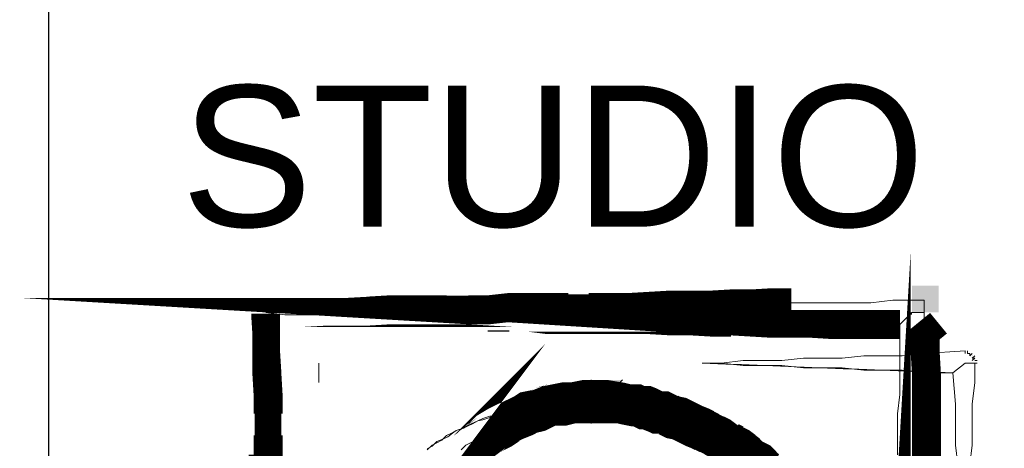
# Model space of a CAD drawing. Header units: millimetres. Extents: x -1413 to 4627, y 0 to 12711.
# Tile 173 of 247: x 3485 to 3659, y 4792 to 4868. Entities that reach past the tile are written whole.
import ezdxf

# ---------------------------------------------------------------- set-up
doc = ezdxf.new("R2010")
doc.units = ezdxf.units.MM
doc.layers.add('PDF_A-TABELKA', color=7, linetype='Continuous')
doc.layers.add('PDF_Text', color=7, linetype='Continuous')
doc.layers.add('SQ_TAB TEKST', color=8, linetype='Continuous', lineweight=0)
doc.styles.add('PDF ComicSansMS', font='arial.ttf')

# ---------------------------------------------------------------- blocks, each defined once
blk = doc.blocks.new('tabelka')
at = {"layer": 'PDF_A-TABELKA', "lineweight": 25}
for points in [[(26628.50208058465, -28113.82220847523), (26628.50208058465, -27397.28164136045), (25541.97586470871, -27397.28164136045), (25541.97586470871, -28113.82220847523)], [(25541.97586470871, -27397.28164136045), (25541.97586470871, -28019.86922507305)], [(25636.6046681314, -27665.39658439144), (25636.6046681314, -27665.39658439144)]]:
    blk.add_lwpolyline(points, dxfattribs=at)
at = {"layer": 'PDF_A-TABELKA', "lineweight": 0}
for points, format in [([(25580.33889312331, -27648.98573334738, 5.115070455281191, 5.115070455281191, 0), (25580.33889312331, -27652.60890825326, 4.688814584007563, 4.688814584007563, 0), (25580.55202105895, -27656.0189552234, 5.115070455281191, 5.115070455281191, 0), (25580.55202105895, -27659.64213012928, 5.115070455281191, 5.115070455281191, 0), (25580.76514899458, -27663.26530503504, 5.115070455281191, 5.115070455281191, 0), (25580.76514899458, -27666.67535200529, 4.688814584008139, 4.688814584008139, 0), (25580.76514899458, -27670.5116548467, 5.115070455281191, 5.115070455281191, 0), (25580.76514899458, -27673.92170181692, 5.115070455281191, 5.115070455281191, 0), (25580.97827693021, -27677.54487672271, 5.115070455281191, 5.115070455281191, 0)], "xyseb"), ([(25691.80480346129, -27684.57809859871, 5.115070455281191, 5.115070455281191, 0), (25691.80480346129, -27681.16805162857, 0, 0, 0), (25692.01793139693, -27677.54487672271, 0, 0, 0), (25692.01793139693, -27673.92170181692, 0, 0, 0), (25692.01793139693, -27670.5116548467, 0, 0, 0), (25692.01793139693, -27666.67535200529, 0, 0, 0), (25692.23105933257, -27663.26530503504, 0, 0, 0), (25692.23105933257, -27659.64213012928, 0, 0, 0), (25692.4441872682, -27656.0189552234, 0, 0, 0), (25692.4441872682, -27650.90388476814, 5.115070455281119, 5.115070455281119, 0), (25687.32911681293, -27650.90388476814, 5.115070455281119, 5.115070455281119, 0), (25683.91906984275, -27650.90388476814, 5.115070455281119, 5.115070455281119, 0), (25680.29589493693, -27650.90388476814, 5.115070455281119, 5.115070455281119, 0), (25676.67272003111, -27650.90388476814, 4.688814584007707, 4.688814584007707, 0), (25673.26267306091, -27650.69075683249, 5.115070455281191, 5.115070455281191, 0), (25669.6394981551, -27650.69075683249, 5.115070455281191, 5.115070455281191, 0), (25666.01632324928, -27650.47762889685, 4.688814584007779, 4.688814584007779, 0), (25662.60627627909, -27650.47762889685, 5.115070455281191, 5.115070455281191, 0), (25658.98310137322, -27650.47762889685, 5.115070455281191, 5.115070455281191, 0), (25655.3599264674, -27650.2645009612, 5.115070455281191, 5.115070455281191, 0), (25651.73675156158, -27650.2645009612, 5.115070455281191, 5.115070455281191, 0), (25648.1135766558, -27650.05137302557, 5.115070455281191, 5.115070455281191, 0), (25644.70352968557, -27650.05137302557, 5.075571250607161, 5.075571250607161, 0), (25641.29348271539, -27650.05137302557, 5.115070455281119, 5.115070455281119, 0), (25637.45717987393, -27650.05137302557, 5.115070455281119, 5.115070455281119, 0), (25633.8340049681, -27650.05137302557, 5.115070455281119, 5.115070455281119, 0), (25630.21083006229, -27650.05137302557, 5.115070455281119, 5.115070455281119, 0), (25626.80078309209, -27649.62511715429, 5.115070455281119, 5.115070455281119, 0), (25623.39073612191, -27649.62511715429, 4.688814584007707, 4.688814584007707, 0), (25619.55443328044, -27649.62511715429, 5.115070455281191, 5.115070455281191, 0), (25616.14438631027, -27649.62511715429, 5.115070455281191, 5.115070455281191, 0), (25612.30808346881, -27649.62511715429, 5.115070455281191, 5.115070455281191, 0), (25608.89803649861, -27649.62511715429, 0, 0, 0), (25605.48798952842, -27649.41198921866, 0, 0, 0), (25601.86481462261, -27649.41198921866, 0, 0, 0), (25598.24163971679, -27649.19886128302, 0, 0, 0), (25594.8315927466, -27649.19886128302, 0, 0, 0), (25590.99528990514, -27649.19886128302, 0, 0, 0), (25587.58524293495, -27649.19886128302, 0, 0, 0), (25583.96206802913, -27648.98573334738, 0, 0, 0), (25580.33889312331, -27648.77260541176, 5.115070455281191, 5.115070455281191, 0), (25583.96206802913, -27648.77260541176, 5.115070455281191, 5.115070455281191, 0), (25587.58524293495, -27648.77260541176, 5.115070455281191, 5.115070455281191, 0), (25590.99528990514, -27648.77260541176, 4.688814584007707, 4.688814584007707, 0), (25594.8315927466, -27648.55947747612, 5.115070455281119, 5.115070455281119, 0), (25598.24163971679, -27648.55947747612, 5.115070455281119, 5.115070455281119, 0), (25601.86481462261, -27648.34634954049, 5.115070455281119, 5.115070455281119, 0), (25605.48798952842, -27648.34634954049, 5.115070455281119, 5.115070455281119, 0), (25608.89803649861, -27648.34634954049, 5.115070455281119, 5.115070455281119, 0), (25612.30808346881, -27648.34634954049, 5.083785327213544, 5.083785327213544, 0), (25616.14438631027, -27648.34634954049, 5.115070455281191, 5.115070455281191, 0), (25619.55443328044, -27648.34634954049, 5.115070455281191, 5.115070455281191, 0), (25623.39073612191, -27647.92009366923, 5.115070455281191, 5.115070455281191, 0), (25626.80078309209, -27647.92009366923, 5.115070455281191, 5.115070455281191, 0), (25630.21083006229, -27647.92009366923, 5.115070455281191, 5.115070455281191, 0), (25633.8340049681, -27647.92009366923, 4.688814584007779, 4.688814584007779, 0), (25637.45717987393, -27647.92009366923, 5.115070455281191, 5.115070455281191, 0), (25641.29348271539, -27647.92009366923, 5.115070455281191, 5.115070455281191, 0), (25644.70352968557, -27647.70696573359, 4.688814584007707, 4.688814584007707, 0), (25648.1135766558, -27647.70696573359, 5.115070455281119, 5.115070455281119, 0), (25651.73675156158, -27647.49383779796, 5.115070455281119, 5.115070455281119, 0), (25655.3599264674, -27647.49383779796, 5.115070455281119, 5.115070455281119, 0), (25658.98310137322, -27647.49383779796, 5.115070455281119, 5.115070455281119, 0), (25662.60627627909, -27647.28070986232, 5.115070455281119, 5.115070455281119, 0), (25666.01632324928, -27647.28070986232, 5.083785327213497, 5.083785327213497, 0), (25669.6394981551, -27647.06758192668, 5.115070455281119, 5.115070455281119, 0), (25673.26267306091, -27647.06758192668, 0, 0, 0), (25676.67272003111, -27647.06758192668, 0, 0, 0), (25680.29589493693, -27647.06758192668, 0, 0, 0), (25683.91906984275, -27647.06758192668, 0, 0, 0), (25687.32911681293, -27647.06758192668, 0, 0, 0), (25691.16541965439, -27646.64132605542, 0, 0, 0), (25694.57546662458, -27646.64132605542, 0, 0, 0)], "xyseb"), ([(25579.912637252, -27677.54487672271, 5.115070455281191, 5.115070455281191, 0), (25579.912637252, -27673.92170181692, 0, 0, 0), (25579.912637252, -27670.5116548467, 0, 0, 0), (25579.912637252, -27666.67535200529, 0, 0, 0), (25579.912637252, -27663.26530503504, 0, 0, 0), (25580.33889312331, -27659.64213012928, 0, 0, 0), (25580.33889312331, -27656.0189552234, 0, 0, 0), (25580.33889312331, -27652.60890825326, 0, 0, 0), (25580.33889312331, -27649.19886128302, 0, 0, 0)], "xyseb"), ([(25699.26428120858, -27650.69075683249, 4.688814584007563, 4.688814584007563, 0), (25696.91987391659, -27652.60890825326, 5.115070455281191, 5.115070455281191, 0), (25696.91987391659, -27656.0189552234, 5.115070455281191, 5.115070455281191, 0), (25697.13300185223, -27659.64213012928, 5.115070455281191, 5.115070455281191, 0), (25697.13300185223, -27663.26530503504, 5.115070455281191, 5.115070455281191, 0), (25697.13300185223, -27666.67535200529, 5.115070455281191, 5.115070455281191, 0), (25697.13300185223, -27670.5116548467, 5.115070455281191, 5.115070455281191, 0), (25697.13300185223, -27673.92170181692, 5.115070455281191, 5.115070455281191, 0), (25697.13300185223, -27677.54487672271, 5.115070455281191, 5.115070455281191, 0)], "xyseb"), ([(25637.88343574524, -27664.54407264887, 7.672605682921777, 7.672605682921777, 0), (25636.81779606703, -27664.54407264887, 7.672605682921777, 7.672605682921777, 0), (25635.75215638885, -27664.54407264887, 7.246349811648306, 7.246349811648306, 0), (25634.68651671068, -27664.75720058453, 7.246349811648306, 7.246349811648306, 0), (25633.62087703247, -27664.75720058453, 7.434469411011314, 7.434469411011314, 0), (25632.5552373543, -27664.97032852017, 7.815724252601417, 7.815724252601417, 0), (25631.70272561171, -27665.1834564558, 7.243841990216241, 7.243841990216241, 0), (25630.63708593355, -27665.1834564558, 7.243841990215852, 7.243841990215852, 0), (25629.57144625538, -27665.60971232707, 7.43446941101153, 7.43446941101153, 0), (25628.71893451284, -27666.03596819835, 7.53521042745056, 7.53521042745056, 0), (25627.86642277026, -27666.24909613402, 7.53521042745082, 7.53521042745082, 0), (25626.80078309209, -27666.46222406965, 7.535210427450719, 7.535210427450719, 0), (25626.1613992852, -27666.88847994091, 7.535210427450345, 7.535210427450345, 0), (25625.30888754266, -27667.31473581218, 7.434469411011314, 7.434469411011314, 0), (25624.24324786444, -27667.74099168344, 7.434469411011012, 7.434469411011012, 0), (25623.39073612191, -27668.16724755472, 7.535210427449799, 7.535210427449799, 0), (25622.53822437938, -27668.59350342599, 7.815724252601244, 7.815724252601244, 0), (25621.89884057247, -27669.01975929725, 7.815724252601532, 7.815724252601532, 0), (25621.04632882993, -27669.44601516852, 7.625096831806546, 7.625096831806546, 0), (25619.98068915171, -27670.08539897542, 7.625096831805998, 7.625096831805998, 0), (25619.34130534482, -27670.72478278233, 7.243841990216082, 7.243841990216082, 0), (25618.48879360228, -27671.36416658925, 7.43446941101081, 7.43446941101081, 0), (25617.84940979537, -27671.79042246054, 7.246349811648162, 7.246349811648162, 0), (25617.21002598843, -27672.42980626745, 7.43446941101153, 7.43446941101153, 0), (25616.57064218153, -27672.85606213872, 7.246349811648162, 7.246349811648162, 0), (25615.71813043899, -27673.7085738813, 7.672605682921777, 7.672605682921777, 0), (25615.07874663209, -27674.13482975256, 7.246349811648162, 7.246349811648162, 0), (25614.43936282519, -27674.77421355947, 0, 0, 0), (25613.79997901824, -27675.626725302, 0, 0, 0), (25613.16059521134, -27676.26610910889, 0, 0, 0), (25612.52121140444, -27676.90549291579, 0, 0, 0)], "xyseb"), ([(25702.67432817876, -27675.626725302), (25702.24807230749, -27672.21667833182), (25702.24807230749, -27668.38037549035), (25702.24807230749, -27664.97032852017), (25701.82181643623, -27659.42900219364, -0.001479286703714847), (25657.49120582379, -27657.72397870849), (25660.90125279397, -27657.72397870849), (25664.73755563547, -27657.29772283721), (25668.14760260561, -27657.29772283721), (25671.55764957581, -27657.29772283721), (25675.3939524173, -27656.87146696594), (25678.80399938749, -27656.87146696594), (25682.21404635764, -27656.87146696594), (25686.05034919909, -27656.44521109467), (25689.46039616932, -27656.44521109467), (25692.87044313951, -27656.44521109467), (25696.70674598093, -27656.0189552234), (25703.95309579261, -27655.59269935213), (25703.95309579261, -27656.0189552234), (25703.95309579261, -27655.59269935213), (25703.95309579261, -27656.0189552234), (25703.95309579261, -27655.59269935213), (25696.70674598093, -27656.0189552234), (25692.87044313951, -27656.44521109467), (25689.46039616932, -27656.44521109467), (25686.05034919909, -27656.44521109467), (25682.21404635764, -27656.87146696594), (25678.80399938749, -27656.87146696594), (25675.3939524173, -27656.87146696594), (25671.55764957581, -27657.29772283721), (25668.14760260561, -27657.29772283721), (25664.73755563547, -27657.29772283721), (25660.90125279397, -27657.72397870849), (25657.49120582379, -27657.72397870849), (25660.90125279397, -27657.72397870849), (25664.73755563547, -27658.15023457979), (25668.14760260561, -27658.15023457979), (25671.55764957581, -27658.15023457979), (25675.3939524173, -27658.57649045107), (25678.80399938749, -27658.57649045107), (25682.21404635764, -27658.57649045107), (25686.05034919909, -27659.00274632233), (25689.46039616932, -27659.00274632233), (25692.87044313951, -27659.00274632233), (25696.70674598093, -27659.42900219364), (25701.82181643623, -27659.42900219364), (25703.95309579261, -27657.72397870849), (25705.65811927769, -27657.72397870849), (25706.08437514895, -27657.72397870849), (25705.65811927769, -27657.72397870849), (25705.65811927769, -27661.13402567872), (25705.23186340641, -27664.97032852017), (25705.23186340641, -27668.38037549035), (25705.23186340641, -27672.21667833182), (25704.80560753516, -27675.626725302)], "xyb"), ([(25637.67030780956, -27664.54407264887, 7.672605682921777, 7.672605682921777, 0), (25638.73594748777, -27664.54407264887, 7.672605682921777, 7.672605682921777, 0), (25639.80158716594, -27664.54407264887, 7.672605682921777, 7.672605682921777, 0), (25640.86722684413, -27664.54407264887, 7.672605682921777, 7.672605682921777, 0), (25641.71973858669, -27664.54407264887, 7.246349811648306, 7.246349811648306, 0), (25642.99850620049, -27664.75720058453, 7.243841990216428, 7.243841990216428, 0), (25643.85101794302, -27664.97032852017, 7.246349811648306, 7.246349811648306, 0), (25644.9166576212, -27665.1834564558, 7.434469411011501, 7.434469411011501, 0), (25645.98229729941, -27665.1834564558, 7.246349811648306, 7.246349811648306, 0), (25646.83480904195, -27665.60971232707, 7.625096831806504, 7.625096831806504, 0), (25647.68732078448, -27665.60971232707, 7.625096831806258, 7.625096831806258, 0), (25648.7529604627, -27666.03596819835, 7.434469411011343, 7.434469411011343, 0), (25649.60547220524, -27666.46222406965, 7.434469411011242, 7.434469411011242, 0), (25650.67111188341, -27666.46222406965, 7.434469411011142, 7.434469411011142, 0), (25651.52362362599, -27666.88847994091, 7.625096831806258, 7.625096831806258, 0), (25652.37613536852, -27667.31473581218, 7.625096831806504, 7.625096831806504, 0), (25653.4417750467, -27667.52786374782, 7.625096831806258, 7.625096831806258, 0), (25654.29428678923, -27667.95411961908, 7.625096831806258, 7.625096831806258, 0), (25655.14679853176, -27668.38037549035, 7.625096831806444, 7.625096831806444, 0), (25655.99931027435, -27668.80663136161, 7.625096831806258, 7.625096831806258, 0), (25657.06494995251, -27669.23288723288, 7.625096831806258, 7.625096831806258, 0), (25657.91746169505, -27669.65914310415, 7.535210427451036, 7.535210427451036, 0), (25658.76997343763, -27670.08539897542, 7.434469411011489, 7.434469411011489, 0), (25659.62248518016, -27670.5116548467, 7.535210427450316, 7.535210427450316, 0), (25660.47499692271, -27670.93791071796, 7.5352104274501, 7.5352104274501, 0), (25661.32750866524, -27671.5772945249, 7.243841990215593, 7.243841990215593, 0), (25662.18002040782, -27672.00355039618, 7.836618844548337, 7.836618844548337, 0), (25663.03253215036, -27672.42980626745, 7.535210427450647, 7.535210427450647, 0), (25663.8850438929, -27672.85606213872, 7.53521042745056, 7.53521042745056, 0), (25664.73755563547, -27673.49544594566, 7.434469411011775, 7.434469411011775, 0), (25665.59006737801, -27674.13482975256, 7.243841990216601, 7.243841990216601, 0), (25666.22945118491, -27674.77421355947, 7.4344694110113, 7.4344694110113, 0), (25667.08196292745, -27675.20046943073, 7.625096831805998, 7.625096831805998, 0), (25667.93447466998, -27676.05298117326, 7.548460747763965, 7.548460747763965, 0), (25668.57385847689, -27676.69236498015, 7.434469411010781, 7.434469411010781, 0), (25669.42637021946, -27677.11862085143, 7.246349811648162, 7.246349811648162, 0)], "xyseb"), ([(25666.44257912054, -27678.61051640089, 7.672605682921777, 7.672605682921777, 0), (25666.01632324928, -27677.97113259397, 0, 0, 0), (25665.1638115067, -27677.11862085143, 0, 0, 0), (25664.73755563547, -27676.47923704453, 0, 0, 0), (25664.09817182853, -27675.626725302, 0, 0, 0), (25663.24566008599, -27674.98734149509, 0, 0, 0), (25662.81940421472, -27674.34795768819, 0, 0, 0), (25662.18002040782, -27673.7085738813, 0, 0, 0), (25661.32750866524, -27672.85606213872, 0, 0, 0), (25660.68812485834, -27672.42980626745, 0, 0, 0), (25659.8356131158, -27671.79042246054, 0, 0, 0), (25659.19622930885, -27671.15103865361, 0, 0, 0), (25658.34371756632, -27670.5116548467, 0, 0, 0), (25657.49120582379, -27670.08539897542, 0, 0, 0), (25656.85182201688, -27669.44601516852, 0, 0, 0), (25655.99931027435, -27669.01975929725, 0, 0, 0), (25655.14679853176, -27668.59350342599, 0, 0, 0), (25654.08115885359, -27667.95411961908, 0, 0, 0), (25653.4417750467, -27667.52786374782, 0, 0, 0), (25652.58926330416, -27667.31473581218, 0, 0, 0), (25651.52362362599, -27666.88847994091, 0, 0, 0), (25650.67111188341, -27666.46222406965, 0, 0, 0), (25649.60547220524, -27666.24909613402, 0, 0, 0), (25648.7529604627, -27666.03596819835, 0, 0, 0), (25647.68732078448, -27665.60971232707, 0, 0, 0), (25646.83480904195, -27665.60971232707, 0, 0, 0), (25645.98229729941, -27665.1834564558, 0, 0, 0), (25644.9166576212, -27665.1834564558, 0, 0, 0), (25643.85101794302, -27664.97032852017, 0, 0, 0), (25642.99850620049, -27664.75720058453, 0, 0, 0), (25641.71973858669, -27664.54407264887, 0, 0, 0), (25640.86722684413, -27664.54407264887, 0, 0, 0)], "xyseb")]:
    blk.add_lwpolyline(points, format=format, dxfattribs=at)
for points in [[(25580.33889312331, -27648.77260541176), (25583.7489400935, -27648.77260541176), (25587.58524293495, -27648.77260541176), (25590.99528990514, -27648.77260541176), (25594.8315927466, -27648.77260541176), (25598.24163971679, -27648.77260541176), (25601.65168668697, -27648.34634954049), (25605.48798952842, -27648.34634954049), (25608.89803649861, -27648.34634954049), (25612.30808346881, -27648.34634954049), (25616.14438631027, -27648.34634954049), (25619.55443328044, -27648.34634954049), (25623.39073612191, -27647.92009366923), (25626.80078309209, -27647.92009366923), (25630.21083006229, -27647.92009366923), (25634.04713290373, -27647.92009366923), (25637.45717987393, -27647.92009366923), (25641.29348271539, -27647.92009366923), (25644.70352968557, -27647.49383779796), (25648.1135766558, -27647.49383779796), (25651.94987949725, -27647.49383779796), (25655.3599264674, -27647.49383779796), (25658.76997343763, -27647.49383779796), (25662.60627627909, -27647.49383779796), (25666.01632324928, -27647.49383779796), (25669.85262609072, -27647.06758192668), (25673.26267306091, -27647.06758192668), (25676.67272003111, -27647.06758192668), (25680.50902287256, -27647.06758192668), (25683.91906984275, -27647.06758192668), (25687.32911681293, -27647.06758192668), (25691.16541965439, -27646.64132605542), (25694.57546662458, -27646.64132605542), (25696.70674598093, -27646.64132605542), (25696.70674598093, -27648.77260541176), (25694.57546662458, -27648.77260541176), (25692.4441872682, -27650.90388476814), (25687.32911681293, -27650.90388476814), (25683.91906984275, -27650.90388476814), (25680.50902287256, -27650.90388476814), (25676.67272003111, -27650.90388476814), (25673.26267306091, -27650.47762889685), (25669.85262609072, -27650.47762889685), (25666.01632324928, -27650.47762889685), (25662.60627627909, -27650.47762889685), (25658.76997343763, -27650.47762889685), (25655.3599264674, -27650.47762889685), (25651.94987949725, -27650.47762889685), (25648.1135766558, -27650.05137302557), (25644.70352968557, -27650.05137302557), (25641.29348271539, -27650.05137302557), (25637.45717987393, -27650.05137302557), (25634.04713290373, -27650.05137302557), (25630.21083006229, -27650.05137302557), (25626.80078309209, -27649.62511715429), (25623.39073612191, -27649.62511715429), (25619.55443328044, -27649.62511715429), (25616.14438631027, -27649.62511715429), (25612.30808346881, -27649.62511715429), (25608.89803649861, -27649.62511715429), (25605.48798952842, -27649.19886128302), (25601.65168668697, -27649.19886128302), (25598.24163971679, -27649.19886128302), (25594.8315927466, -27649.19886128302), (25590.99528990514, -27649.19886128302), (25587.58524293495, -27649.19886128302), (25583.7489400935, -27649.19886128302)], [(25704.80560753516, -27656.44521109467), (25705.23186340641, -27656.0189552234), (25704.80560753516, -27656.44521109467), (25704.80560753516, -27656.0189552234), (25704.37935166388, -27656.0189552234), (25704.37935166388, -27655.59269935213), (25704.37935166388, -27656.0189552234), (25704.37935166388, -27655.59269935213), (25704.37935166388, -27656.0189552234), (25704.80560753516, -27656.0189552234), (25704.80560753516, -27656.44521109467), (25705.23186340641, -27656.0189552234)], [(25705.23186340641, -27657.29772283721), (25705.65811927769, -27656.87146696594), (25705.23186340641, -27656.87146696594), (25705.65811927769, -27656.44521109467), (25705.23186340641, -27656.87146696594), (25705.65811927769, -27656.44521109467), (25705.23186340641, -27656.87146696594), (25705.65811927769, -27656.87146696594)], [(25706.08437514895, -27657.29772283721), (25705.65811927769, -27657.29772283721)]]:
    blk.add_lwpolyline(points, close=True, dxfattribs=at)
for points in [[(25692.01793139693, -27673.92170181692), (25692.01793139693, -27670.5116548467), (25692.01793139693, -27666.67535200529), (25692.4441872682, -27663.26530503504), (25692.4441872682, -27659.42900219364), (25692.4441872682, -27656.0189552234), (25692.4441872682, -27650.90388476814), (25694.57546662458, -27648.77260541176), (25696.70674598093, -27648.77260541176), (25696.70674598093, -27652.60890825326), (25696.70674598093, -27656.0189552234), (25697.13300185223, -27659.42900219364), (25697.13300185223, -27663.26530503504), (25697.13300185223, -27666.67535200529), (25697.13300185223, -27670.5116548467), (25697.13300185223, -27673.92170181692)], [(25579.912637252, -27673.92170181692), (25579.912637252, -27670.5116548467), (25579.912637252, -27666.67535200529), (25579.912637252, -27663.26530503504), (25580.33889312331, -27659.42900219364), (25580.33889312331, -27656.0189552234), (25580.33889312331, -27652.60890825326), (25580.33889312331, -27649.19886128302), (25580.33889312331, -27652.60890825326), (25580.76514899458, -27656.0189552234), (25580.76514899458, -27659.42900219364), (25580.76514899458, -27663.26530503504), (25580.76514899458, -27666.67535200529), (25580.76514899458, -27670.5116548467), (25580.76514899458, -27673.92170181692)], [(25705.23186340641, -27656.44521109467), (25705.23186340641, -27656.44521109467)], [(25705.23186340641, -27656.44521109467), (25705.23186340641, -27656.44521109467)], [(25589.7165222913, -27661.13402567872), (25589.7165222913, -27657.72397870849), (25589.7165222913, -27661.13402567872)], [(25589.7165222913, -27661.13402567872), (25589.7165222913, -27657.72397870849), (25589.7165222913, -27661.13402567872)], [(25702.67432817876, -27675.626725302), (25702.24807230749, -27672.21667833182), (25702.24807230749, -27668.38037549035), (25702.24807230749, -27664.97032852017), (25701.82181643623, -27659.42900219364), (25703.95309579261, -27657.72397870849), (25705.65811927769, -27657.72397870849), (25705.65811927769, -27661.13402567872), (25705.23186340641, -27664.97032852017), (25705.23186340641, -27668.38037549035), (25705.23186340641, -27672.21667833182), (25704.80560753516, -27675.626725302)], [(25636.17841226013, -27667.95411961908), (25643.42476207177, -27660.70776980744)], [(25637.88343574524, -27668.38037549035), (25637.88343574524, -27660.70776980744)], [(25608.89803649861, -27672.85606213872), (25609.7505482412, -27672.42980626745), (25610.60305998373, -27671.5772945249), (25611.66869966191, -27671.15103865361), (25612.52121140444, -27670.72478278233), (25613.37372314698, -27670.08539897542), (25614.01310695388, -27669.65914310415), (25615.29187456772, -27669.23288723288), (25615.93125837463, -27668.80663136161), (25616.78377011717, -27668.38037549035), (25617.84940979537, -27667.95411961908), (25618.7019215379, -27667.74099168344), (25619.98068915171, -27667.31473581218), (25620.8332008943, -27666.88847994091), (25621.89884057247, -27666.46222406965), (25622.751352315, -27666.46222406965), (25623.60386405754, -27666.03596819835), (25624.66950373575, -27665.82284026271), (25625.52201547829, -27665.60971232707), (25626.58765515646, -27665.39658439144), (25627.44016689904, -27665.1834564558), (25628.71893451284, -27664.97032852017), (25629.57144625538, -27664.97032852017), (25630.63708593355, -27664.75720058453), (25631.70272561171, -27664.75720058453), (25632.5552373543, -27664.54407264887), (25633.8340049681, -27664.54407264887), (25634.68651671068, -27664.54407264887), (25635.75215638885, -27664.54407264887), (25636.6046681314, -27664.54407264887), (25637.88343574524, -27664.54407264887), (25636.6046681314, -27664.54407264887), (25635.75215638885, -27664.54407264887), (25634.89964464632, -27664.54407264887), (25633.62087703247, -27664.97032852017), (25632.76836528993, -27664.97032852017), (25631.91585354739, -27664.97032852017), (25630.63708593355, -27665.39658439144), (25629.78457419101, -27665.82284026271), (25628.93206244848, -27665.82284026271), (25628.0795507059, -27666.24909613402), (25626.80078309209, -27666.67535200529), (25625.94827134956, -27667.10160787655), (25625.09575960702, -27667.10160787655), (25624.24324786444, -27667.52786374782), (25623.39073612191, -27667.95411961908), (25622.53822437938, -27668.38037549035), (25621.68571263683, -27669.23288723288), (25620.8332008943, -27669.65914310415), (25619.98068915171, -27670.08539897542), (25619.55443328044, -27670.5116548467), (25618.7019215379, -27671.36416658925), (25617.84940979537, -27671.79042246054), (25616.9968980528, -27672.21667833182), (25616.57064218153, -27673.06919007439)], [(25608.89803649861, -27673.06919007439), (25609.7505482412, -27672.21667833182), (25610.60305998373, -27671.79042246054), (25611.45557172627, -27671.36416658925), (25612.30808346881, -27670.5116548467), (25613.16059521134, -27670.08539897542), (25614.01310695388, -27669.65914310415), (25615.29187456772, -27669.23288723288), (25616.14438631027, -27668.80663136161), (25616.9968980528, -27668.38037549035), (25617.84940979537, -27667.95411961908), (25618.7019215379, -27667.52786374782), (25619.98068915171, -27667.10160787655), (25620.8332008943, -27667.10160787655), (25621.68571263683, -27666.67535200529), (25622.53822437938, -27666.24909613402), (25623.81699199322, -27666.24909613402), (25624.66950373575, -27665.82284026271), (25625.52201547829, -27665.82284026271), (25626.80078309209, -27665.39658439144), (25627.65329483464, -27665.39658439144), (25628.5058065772, -27664.97032852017), (25629.78457419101, -27664.97032852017), (25630.63708593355, -27664.97032852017), (25631.48959767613, -27664.54407264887), (25632.76836528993, -27664.54407264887), (25633.62087703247, -27664.54407264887), (25634.89964464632, -27664.54407264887), (25635.75215638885, -27664.54407264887), (25636.6046681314, -27664.54407264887), (25637.88343574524, -27664.54407264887), (25637.88343574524, -27664.11781677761), (25637.88343574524, -27664.54407264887), (25637.88343574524, -27664.11781677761), (25637.88343574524, -27664.54407264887), (25638.73594748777, -27664.54407264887), (25640.01471510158, -27664.54407264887), (25640.86722684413, -27664.54407264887), (25641.71973858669, -27664.54407264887), (25642.99850620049, -27664.97032852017), (25643.85101794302, -27664.97032852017), (25644.70352968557, -27664.97032852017), (25645.98229729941, -27665.39658439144), (25646.83480904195, -27665.39658439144), (25647.68732078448, -27665.82284026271), (25648.96608839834, -27665.82284026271), (25649.81860014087, -27666.24909613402), (25650.67111188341, -27666.67535200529), (25651.52362362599, -27666.67535200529), (25652.37613536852, -27667.10160787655), (25653.65490298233, -27667.52786374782), (25654.50741472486, -27667.95411961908), (25655.3599264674, -27668.38037549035), (25656.21243820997, -27668.80663136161), (25657.06494995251, -27669.23288723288), (25657.91746169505, -27669.65914310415), (25658.76997343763, -27670.08539897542), (25659.62248518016, -27670.5116548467), (25660.47499692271, -27670.93791071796), (25661.32750866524, -27671.36416658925), (25662.18002040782, -27671.79042246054), (25663.03253215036, -27672.64293420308), (25663.88504389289, -27673.06919007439)], [(25661.32750866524, -27673.06919007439), (25660.47499692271, -27672.21667833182), (25660.04874105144, -27671.79042246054), (25659.19622930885, -27671.36416658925), (25658.34371756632, -27670.5116548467), (25657.49120582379, -27670.08539897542), (25656.63869408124, -27669.65914310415), (25655.78618233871, -27669.23288723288), (25654.93367059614, -27668.38037549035), (25654.08115885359, -27667.95411961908), (25653.22864711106, -27667.52786374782), (25652.37613536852, -27667.10160787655), (25651.52362362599, -27667.10160787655), (25650.67111188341, -27666.67535200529), (25649.81860014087, -27666.24909613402), (25648.96608839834, -27665.82284026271), (25647.68732078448, -27665.82284026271), (25646.83480904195, -27665.39658439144), (25645.98229729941, -27665.39658439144), (25644.70352968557, -27664.97032852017), (25643.85101794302, -27664.97032852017), (25642.99850620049, -27664.97032852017), (25641.71973858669, -27664.54407264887), (25640.86722684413, -27664.54407264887), (25640.01471510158, -27664.54407264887), (25638.73594748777, -27664.54407264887), (25637.88343574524, -27664.54407264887), (25637.88343574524, -27664.11781677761)], [(25639.58845923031, -27664.54407264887), (25640.01471510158, -27664.11781677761)], [(25614.86561869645, -27673.06919007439), (25615.71813043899, -27672.21667833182), (25616.57064218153, -27671.79042246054), (25617.42315392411, -27671.36416658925), (25618.27566566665, -27670.5116548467), (25619.12817740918, -27670.08539897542), (25619.98068915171, -27669.65914310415), (25620.8332008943, -27669.23288723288), (25621.68571263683, -27668.80663136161), (25622.96448025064, -27668.38037549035), (25623.81699199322, -27667.95411961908), (25624.66950373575, -27667.52786374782), (25625.52201547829, -27667.52786374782), (25626.80078309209, -27667.10160787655), (25627.65329483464, -27666.67535200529), (25628.5058065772, -27666.67535200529), (25629.35831831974, -27666.24909613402), (25630.63708593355, -27666.24909613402), (25631.48959767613, -27665.82284026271), (25632.76836528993, -27665.82284026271), (25633.62087703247, -27665.82284026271), (25634.473388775, -27665.82284026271), (25635.75215638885, -27665.39658439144), (25636.6046681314, -27665.39658439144), (25637.88343574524, -27665.39658439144), (25638.73594748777, -27665.82284026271), (25640.01471510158, -27665.82284026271), (25640.86722684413, -27665.82284026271), (25641.71973858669, -27665.82284026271), (25642.99850620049, -27666.24909613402), (25643.85101794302, -27666.24909613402), (25645.12978555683, -27666.67535200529), (25645.98229729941, -27666.67535200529), (25646.83480904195, -27667.10160787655), (25647.68732078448, -27667.52786374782), (25648.96608839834, -27667.52786374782), (25649.81860014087, -27667.95411961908), (25650.67111188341, -27668.38037549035), (25651.52362362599, -27668.80663136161), (25652.37613536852, -27669.23288723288), (25653.22864711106, -27669.65914310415), (25654.08115885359, -27670.08539897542), (25655.3599264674, -27670.5116548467), (25656.21243820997, -27671.36416658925), (25657.06494995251, -27671.79042246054), (25657.49120582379, -27672.21667833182), (25658.34371756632, -27673.06919007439)]]:
    blk.add_lwpolyline(points, dxfattribs=at)
at = {"layer": 'PDF_A-TABELKA', "transparency": 33554559}
for points in [[(25694.57546662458, -27648.77260541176), (25694.57546662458, -27644.08379082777), (25699.26428120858, -27644.08379082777)], [(25694.57546662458, -27648.77260541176), (25699.26428120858, -27644.08379082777), (25699.26428120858, -27648.77260541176)], [(25694.57546662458, -27648.77260541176), (25694.14921075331, -27649.19886128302), (25694.57546662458, -27649.19886128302)], [(25694.57546662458, -27648.77260541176), (25694.14921075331, -27648.77260541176), (25694.14921075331, -27649.19886128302)], [(25638.73594748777, -27668.38037549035), (25638.73594748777, -27660.70776980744), (25637.88343574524, -27668.38037549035)], [(25638.73594748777, -27660.70776980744), (25637.88343574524, -27668.38037549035), (25637.88343574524, -27660.70776980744)], [(25638.73594748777, -27665.82284026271), (25638.73594748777, -27660.70776980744), (25643.42476207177, -27660.70776980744)], [(25641.29348271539, -27663.69156090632), (25643.42476207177, -27661.13402567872), (25641.29348271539, -27660.70776980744)], [(25641.29348271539, -27663.69156090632), (25640.44097097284, -27668.38037549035), (25636.17841226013, -27667.95411961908)], [(25638.73594748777, -27665.82284026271), (25636.17841226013, -27668.38037549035), (25638.73594748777, -27668.38037549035)]]:
    blk.add_solid(points, dxfattribs=at)
at = {"layer": 'PDF_Text', "insert": (25565.37278063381, -27621.35186983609), "char_height": 24.92526588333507, "attachment_point": 4, "style": 'PDF ComicSansMS'}
blk.add_mtext('STUDIO', dxfattribs=at)

msp = doc.modelspace()

# ---------------------------------------------------------------- block references
at = {"layer": 'SQ_TAB TEKST', "lineweight": 35}
msp.add_blockref('tabelka', (-22051.74440705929, 32464.9063958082), dxfattribs=at)

doc.saveas('drawing.dxf')
